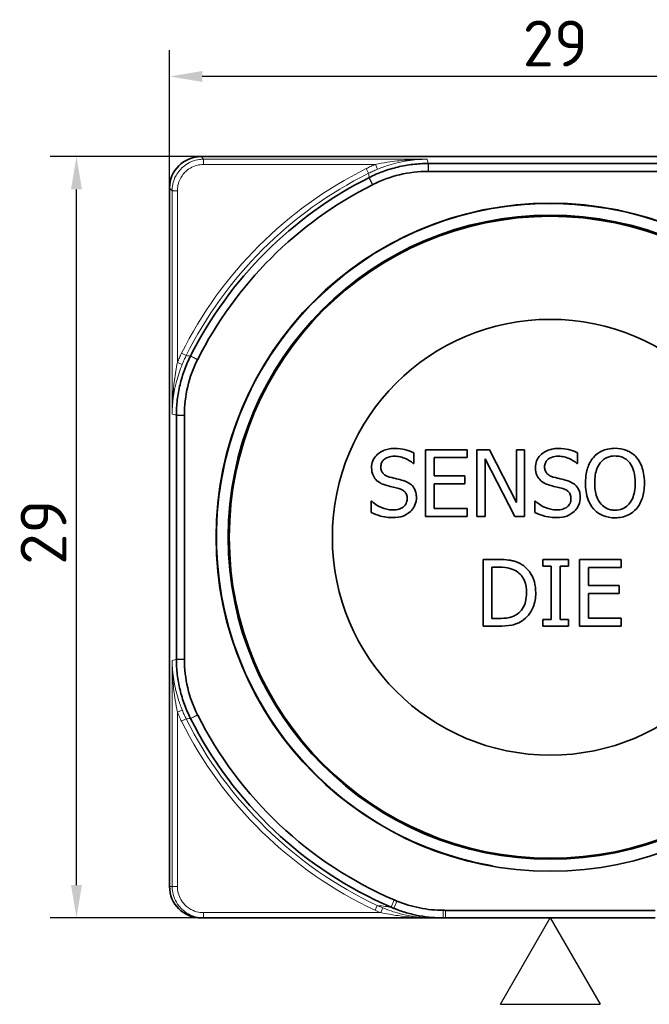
# Model space of a CAD drawing. Header units: millimetres. Extents: x 0 to 210, y 0 to 149.
# Tile 10 of 32: x 104 to 128, y 55 to 93. Entities that reach past the tile are written whole.
import ezdxf
from ezdxf.enums import TextEntityAlignment as Align

# ---------------------------------------------------------------- set-up
doc = ezdxf.new("R2010")
doc.units = ezdxf.units.MM
doc.header["$LTSCALE"] = 0.5
for name, color, linetype, lineweight in [('Bemaßung (ISO)', 7, 'Continuous', 25), ('Sichtbar (ISO)', 7, 'Continuous', 35), ('Sichtbar schmal (ISO)', 7, 'Continuous', 18), ('Skizziergeometrie (ISO)', 7, 'Continuous', 25), ('Symbole(DIN) 2', 7, 'Continuous', 25)]:
    doc.layers.add(name, color=color, linetype=linetype, lineweight=lineweight)
doc.styles.add('Aktuell-DIN', font='arial.ttf')
doc.styles.add('Notiztext (ISO)', font='isocpeur.ttf')
doc.styles.add('Textstil22', font='arial.ttf')
doc.dimstyles.new('Standard (ISO)', dxfattribs={"dimscale": 0.5, "dimtxt": 3.5, "dimasz": 2.5, "dimexe": 2, "dimexo": 0, "dimgap": 0.762, "dimtad": 1, "dimtoh": 1, "dimrnd": 1e-08, "dimtxsty": 'Notiztext (ISO)', "dimcen": 0.09, "dimdle": 10, "dimclrd": 256, "dimclre": 256, "dimclrt": 256, "dimazin": 2, "dimtfac": 0.514286, "dimtdec": 3, "dimtmove": 0, "dimatfit": 3, "dimfxl": 1, "dimtolj": 1, "dimlwd": -1, "dimlwe": -1, "dimarcsym": 0})

# ---------------------------------------------------------------- blocks, each defined once
blk = doc.blocks.new('Spezielle Angaben')
at = {"layer": 'Skizziergeometrie (ISO)'}
for p, q in [((0, 0), (6.582, 3.8)), ((6.582, -3.8), (6.582, 3.8)), ((6.582, -3.8), (0, 0))]:
    blk.add_line(p, q, dxfattribs=at)
at = {"layer": 'Symbole(DIN) 2', "color": 7, "style": 'Aktuell-DIN'}
blk.add_attdef('Angaben:', text='', height=3.5, dxfattribs=at).set_placement((10, 2.5), align=Align.TOP_LEFT)
at = {"layer": 'Symbole(DIN) 2', "color": 7, "style": 'Textstil22'}
blk.add_attdef('Position:', text='', height=2.5, dxfattribs=at).set_placement((2.5, 0), align=Align.MIDDLE_LEFT)
blk = doc.blocks.new('*D7')
at = {"layer": 'Bemaßung (ISO)', "transparency": 16777216}
for p, q in [((109.761, 86.233), (109.761, 91.486)), ((138.761, 86.233), (138.761, 91.486)), ((137.511, 90.486), (111.011, 90.486))]:
    blk.add_line(p, q, dxfattribs=at)
for points in [[(111.011, 90.694), (111.011, 90.277), (109.761, 90.486)], [(137.511, 90.694), (137.511, 90.277), (138.761, 90.486)]]:
    blk.add_solid(points, dxfattribs=at)
at = {"layer": 'Defpoints', "color": 0, "transparency": 16777216}
for p in [(109.761, 90.486), (109.761, 86.233), (138.761, 86.233)]:
    blk.add_point(p, dxfattribs=at)
at = {"layer": 'Bemaßung (ISO)', "transparency": 16777216, "insert": (123.211, 92.617), "char_height": 1.75, "attachment_point": 1, "style": 'Notiztext (ISO)'}
blk.add_mtext('\\A1;29', dxfattribs=at)
blk = doc.blocks.new('*D8')
at = {"layer": 'Bemaßung (ISO)', "transparency": 16777216}
for p, q in [((110.961, 87.433), (105.218, 87.433)), ((106.218, 59.683), (106.218, 86.183)), ((111.061, 58.433), (105.218, 58.433))]:
    blk.add_line(p, q, dxfattribs=at)
for points in [[(106.01, 86.183), (106.427, 86.183), (106.218, 87.433)], [(106.01, 59.683), (106.427, 59.683), (106.218, 58.433)]]:
    blk.add_solid(points, dxfattribs=at)
at = {"layer": 'Defpoints', "color": 0, "transparency": 16777216}
for p in [(106.218, 87.433), (110.961, 87.433), (111.061, 58.433)]:
    blk.add_point(p, dxfattribs=at)
at = {"layer": 'Bemaßung (ISO)', "transparency": 16777216, "insert": (104.087, 71.883), "char_height": 1.75, "attachment_point": 1, "rotation": 90, "style": 'Notiztext (ISO)'}
blk.add_mtext('\\A1;29', dxfattribs=at)

msp = doc.modelspace()

# ---------------------------------------------------------------- linework, layer by layer
at = {"layer": 'Sichtbar (ISO)'}
for p, q in [((110.9615, 87.4332), (137.5615, 87.4332)), ((128.9044, 87.1695), (119.6186, 87.1695)), ((119.6186, 86.8679), (128.9044, 86.8679)), ((109.7615, 59.6332), (109.7615, 86.2332)), ((110.0252, 77.5761), (110.0252, 68.2903)), ((110.3268, 68.2903), (110.3268, 77.5761)), ((119.0652, 75.7446), (119.0652, 76.1481)), ((121.0968, 76.2674), (119.5077, 76.2674)), ((119.5077, 76.2674), (119.5077, 73.7274)), ((121.0968, 75.9669), (121.0968, 76.2674)), ((121.9469, 76.2674), (121.4673, 76.2674)), ((121.4673, 76.2674), (121.4673, 73.7274)), ((122.9699, 74.2564), (121.9469, 76.2674)), ((123.2848, 76.2674), (122.9699, 76.2674)), ((122.9699, 76.2674), (122.9699, 74.2564)), ((123.2848, 73.7274), (123.2848, 76.2674)), ((125.302, 75.7446), (125.302, 76.1481)), ((119.8453, 75.2712), (119.8453, 75.9669)), ((119.8453, 75.9669), (121.0968, 75.9669)), ((121.7822, 73.7274), (121.7822, 75.9175)), ((121.7822, 75.9175), (122.9061, 73.7274)), ((119.0405, 75.7446), (119.0652, 75.7446)), ((125.2773, 75.7446), (125.302, 75.7446)), ((121.0124, 75.2712), (119.8453, 75.2712)), ((121.0124, 74.9707), (121.0124, 75.2712)), ((119.8453, 74.9707), (121.0124, 74.9707)), ((119.8453, 74.028), (119.8453, 74.9707)), ((117.4617, 74.3038), (117.437, 74.3038)), ((117.437, 74.3038), (117.437, 73.8798)), ((123.6985, 74.3038), (123.6738, 74.3038)), ((123.6738, 74.3038), (123.6738, 73.8798)), ((121.0968, 74.028), (119.8453, 74.028)), ((121.0968, 73.7274), (121.0968, 74.028)), ((119.5077, 73.7274), (121.0968, 73.7274)), ((121.4673, 73.7274), (121.7822, 73.7274)), ((122.9061, 73.7274), (123.2848, 73.7274)), ((122.2814, 72.0854), (121.703, 72.0854)), ((121.703, 72.0854), (121.703, 69.5454)), ((124.9572, 72.0854), (123.9733, 72.0854)), ((123.9733, 72.0854), (123.9733, 71.8261)), ((124.9572, 71.8261), (124.9572, 72.0854)), ((126.9641, 72.0854), (125.3751, 72.0854)), ((125.3751, 72.0854), (125.3751, 69.5454)), ((126.9641, 71.7849), (126.9641, 72.0854)), ((122.0405, 69.8377), (122.0405, 71.7931)), ((122.0405, 71.7931), (122.2978, 71.7931)), ((123.9733, 71.8261), (124.2965, 71.8261)), ((124.2965, 71.8261), (124.2965, 69.8048)), ((124.634, 69.8048), (124.634, 71.8261)), ((124.634, 71.8261), (124.9572, 71.8261)), ((125.7126, 71.0892), (125.7126, 71.7849)), ((125.7126, 71.7849), (126.9641, 71.7849)), ((126.8797, 71.0892), (125.7126, 71.0892)), ((126.8797, 70.7886), (126.8797, 71.0892)), ((125.7126, 70.7886), (126.8797, 70.7886)), ((125.7126, 69.8459), (125.7126, 70.7886)), ((122.2978, 69.8377), (122.0405, 69.8377)), ((123.9733, 69.8048), (123.9733, 69.5454)), ((124.2965, 69.8048), (123.9733, 69.8048)), ((124.9572, 69.8048), (124.634, 69.8048)), ((124.9572, 69.5454), (124.9572, 69.8048)), ((126.9641, 69.8459), (125.7126, 69.8459)), ((126.9641, 69.5454), (126.9641, 69.8459)), ((121.703, 69.5454), (122.2875, 69.5454)), ((123.9733, 69.5454), (124.9572, 69.5454)), ((125.3751, 69.5454), (126.9641, 69.5454)), ((128.2551, 58.7219), (120.2679, 58.7219)), ((110.9615, 58.4332), (111.061, 58.4332)), ((111.061, 58.4332), (119.7811, 58.4332)), ((119.7811, 58.4332), (119.7934, 58.4332)), ((119.7934, 58.4332), (120.1808, 58.4332)), ((120.1808, 58.4332), (120.2679, 58.4332)), ((120.2679, 58.4332), (128.2551, 58.4332))]:
    msp.add_line(p, q, dxfattribs=at)
for radius in [12.725, 12.268, 12.225, 8.3]:
    msp.add_circle((124.2615, 72.9332), radius, dxfattribs=at)
for centre, radius, start, end in [((110.9615, 86.2332), 1.2, 90, 180), ((124.2615, 72.9332), 15.341, 116.76843, 153.23157), ((124.2615, 72.9332), 15.0394, 116.76843, 153.23157), ((124.2615, 72.9332), 15.341, 206.76843, 246.71031), ((124.2615, 72.9332), 15.0394, 206.76843, 246.71031), ((110.9615, 59.6332), 1.2, 180, 270)]:
    msp.add_arc(centre, radius, start, end, dxfattribs=at)
for points, knots in [([(119.6105, 87.1695), (119.4171, 87.1695), (119.2239, 87.1583), (118.8375, 87.1132), (118.6443, 87.0791), (118.4535, 87.0337), (118.2626, 86.9883), (118.0748, 86.9317), (117.7108, 86.7984), (117.5344, 86.722), (117.3628, 86.6356)], [-0.23298083, -0.23298083, -0.23298083, -0.23298083, -0.17533829, -0.17533829, -0.1168922, -0.1168922, -0.1168922, -0.0584461, -0.0584461, -0.00119387, -0.00119387, -0.00119387, -0.00119387]), ([(119.6186, 87.1695), (119.6172, 87.1695), (119.6159, 87.1695), (119.6132, 87.1695), (119.6118, 87.1695), (119.6105, 87.1695)], [-0.23378439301, -0.23378439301, -0.23378439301, -0.23378439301, -0.23338261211, -0.23338261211, -0.23298083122, -0.23298083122, -0.23298083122, -0.23298083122]), ([(117.498, 86.366), (117.8247, 86.5302), (118.1694, 86.6559), (118.8809, 86.8249), (119.2453, 86.8677), (119.611, 86.8679)], [-0.2193934, -0.2193934, -0.2193934, -0.2193934, -0.10969668, -0.10969668, 0, 0, 0, 0]), ([(119.611, 86.8679), (119.6122, 86.8679), (119.6135, 86.8679), (119.616, 86.8679), (119.6173, 86.8679), (119.6186, 86.8679)], [-0.00076052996, -0.00076052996, -0.00076052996, -0.00076052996, -0.00038026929, -0.00038026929, 0, 0, 0, 0]), ([(117.3628, 86.6356), (117.361, 86.6347), (117.3593, 86.6338), (117.3557, 86.632), (117.3539, 86.6311), (117.3521, 86.6302)], [-0.0011938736, -0.0011938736, -0.0011938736, -0.0011938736, -0.0005969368, -0.0005969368, 0, 0, 0, 0]), ([(117.4879, 86.3609), (117.4896, 86.3618), (117.4913, 86.3626), (117.4947, 86.3643), (117.4963, 86.3651), (117.498, 86.366)], [-0.0011299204, -0.0011299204, -0.0011299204, -0.0011299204, -0.0005649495, -0.0005649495, 0, 0, 0, 0]), ([(110.5591, 79.8318), (110.4727, 79.6602), (110.3963, 79.4839), (110.2629, 79.1199), (110.2064, 78.932), (110.1609, 78.7412), (110.1155, 78.5503), (110.0814, 78.3571), (110.0364, 77.9708), (110.0252, 77.7776), (110.0252, 77.5842)], [-0.23259052, -0.23259052, -0.23259052, -0.23259052, -0.17533829, -0.17533829, -0.1168922, -0.1168922, -0.1168922, -0.0584461, -0.0584461, -0.00080356, -0.00080356, -0.00080356, -0.00080356]), ([(110.3268, 77.5837), (110.327, 77.9493), (110.3698, 78.3137), (110.5388, 79.0252), (110.6644, 79.37), (110.8287, 79.6966)], [-0.2193934, -0.2193934, -0.2193934, -0.2193934, -0.10969672, -0.10969672, 0, 0, 0, 0]), ([(110.5645, 79.8426), (110.5636, 79.8408), (110.5627, 79.839), (110.5609, 79.8354), (110.56, 79.8336), (110.5591, 79.8318)], [-0.233784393, -0.233784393, -0.233784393, -0.233784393, -0.2331874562, -0.2331874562, -0.2325905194, -0.2325905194, -0.2325905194, -0.2325905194]), ([(110.8287, 79.6966), (110.8295, 79.6983), (110.8304, 79.7), (110.8321, 79.7034), (110.8329, 79.7051), (110.8338, 79.7067)], [-0.0011299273, -0.0011299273, -0.0011299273, -0.0011299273, -0.0005649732, -0.0005649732, 0, 0, 0, 0]), ([(110.0252, 77.5842), (110.0252, 77.5828), (110.0252, 77.5815), (110.0252, 77.5788), (110.0252, 77.5774), (110.0252, 77.5761)], [-0.00080356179, -0.00080356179, -0.00080356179, -0.00080356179, -0.00040178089, -0.00040178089, 0, 0, 0, 0]), ([(110.3268, 77.5761), (110.3268, 77.5774), (110.3268, 77.5786), (110.3268, 77.5812), (110.3268, 77.5824), (110.3268, 77.5837)], [-0.00076052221, -0.00076052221, -0.00076052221, -0.00076052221, -0.0003802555, -0.0003802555, 0, 0, 0, 0]), ([(118.3098, 76.3127), (118.2357, 76.3127), (118.1615, 76.3065), (118.0215, 76.2788), (117.9562, 76.2586), (117.7752, 76.1766), (117.6945, 76.1068), (117.5843, 75.9921), (117.5376, 75.9237), (117.4709, 75.7633), (117.4556, 75.676), (117.4556, 75.5861)], [-0.099403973, -0.099403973, -0.099403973, -0.099403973, -0.08655385, -0.08655385, -0.074666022, -0.074666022, -0.052113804, -0.052113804, -0.026957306, -0.026957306, 0, 0, 0, 0]), ([(119.0652, 76.1481), (118.9532, 76.2034), (118.8352, 76.2434), (118.6319, 76.2886), (118.4965, 76.3127), (118.3098, 76.3127)], [-0.14011484, -0.14011484, -0.14011484, -0.14011484, -0.05603124, -0.05603124, 0, 0, 0, 0]), ([(124.5466, 76.3127), (124.4724, 76.3127), (124.3982, 76.3065), (124.2583, 76.2788), (124.193, 76.2586), (124.012, 76.1766), (123.9313, 76.1068), (123.8211, 75.9921), (123.7744, 75.9237), (123.7077, 75.7633), (123.6924, 75.676), (123.6924, 75.5861)], [-0.099403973, -0.099403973, -0.099403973, -0.099403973, -0.08655385, -0.08655385, -0.074666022, -0.074666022, -0.052113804, -0.052113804, -0.026957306, -0.026957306, 0, 0, 0, 0]), ([(125.302, 76.1481), (125.1899, 76.2034), (125.072, 76.2434), (124.8687, 76.2886), (124.7333, 76.3127), (124.5466, 76.3127)], [-0.14011484, -0.14011484, -0.14011484, -0.14011484, -0.05603124, -0.05603124, 0, 0, 0, 0]), ([(126.7222, 76.321), (126.6311, 76.321), (126.5401, 76.3126), (126.3671, 76.2753), (126.2868, 76.2481), (126.0928, 76.1535), (125.9913, 76.0754), (125.9051, 75.9772)], [-0.091910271, -0.091910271, -0.091910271, -0.091910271, -0.064738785, -0.064738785, -0.039192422, -0.039192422, 0, 0, 0, 0]), ([(127.5415, 75.9772), (127.4917, 76.0333), (127.4363, 76.0831), (127.2996, 76.1797), (127.2269, 76.215), (127.0308, 76.2966), (126.8777, 76.321), (126.7222, 76.321)], [-0.07753027, -0.07753027, -0.07753027, -0.07753027, -0.063691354, -0.063691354, -0.046632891, -0.046632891, 0, 0, 0, 0]), ([(117.8075, 75.6211), (117.8075, 75.6467), (117.8098, 75.6722), (117.8194, 75.7212), (117.8265, 75.7444), (117.8546, 75.809), (117.8813, 75.8458), (117.9511, 75.913), (118.0014, 75.9489), (118.1534, 76.0086), (118.2436, 76.0204), (118.3324, 76.0204)], [-0.091280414, -0.091280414, -0.091280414, -0.091280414, -0.080010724, -0.080010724, -0.069289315, -0.069289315, -0.048967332, -0.048967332, -0.026640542, -0.026640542, 0, 0, 0, 0]), ([(118.3324, 76.0204), (118.4039, 76.0204), (118.4747, 76.0131), (118.6348, 75.9784), (118.7032, 75.9501), (118.8521, 75.8833), (118.9551, 75.8228), (119.0405, 75.7446)], [-0.060049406, -0.060049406, -0.060049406, -0.060049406, -0.049003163, -0.049003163, -0.034733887, -0.034733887, 0, 0, 0, 0]), ([(124.0443, 75.6211), (124.0443, 75.6467), (124.0466, 75.6722), (124.0562, 75.7212), (124.0633, 75.7444), (124.0914, 75.809), (124.1181, 75.8458), (124.1879, 75.913), (124.2382, 75.9489), (124.3902, 76.0086), (124.4804, 76.0204), (124.5692, 76.0204)], [-0.091280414, -0.091280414, -0.091280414, -0.091280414, -0.080010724, -0.080010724, -0.069289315, -0.069289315, -0.048967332, -0.048967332, -0.026640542, -0.026640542, 0, 0, 0, 0]), ([(124.5692, 76.0204), (124.6407, 76.0204), (124.7115, 76.0131), (124.8716, 75.9784), (124.94, 75.9501), (125.0888, 75.8833), (125.1919, 75.8228), (125.2773, 75.7446)], [-0.060049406, -0.060049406, -0.060049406, -0.060049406, -0.049003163, -0.049003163, -0.034733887, -0.034733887, 0, 0, 0, 0]), ([(125.9051, 75.9772), (125.8022, 75.854), (125.7295, 75.7119), (125.649, 75.4653), (125.6004, 75.2858), (125.6004, 74.9974)], [-0.22679657, -0.22679657, -0.22679657, -0.22679657, -0.08650724, -0.08650724, 0, 0, 0, 0]), ([(125.9524, 74.9974), (125.9524, 75.1301), (125.964, 75.322), (126.0575, 75.5997), (126.1005, 75.6884), (126.1603, 75.7652)], [-0.087945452, -0.087945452, -0.087945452, -0.087945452, -0.029207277, -0.029207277, 0, 0, 0, 0]), ([(126.1603, 75.7652), (126.1965, 75.8121), (126.2375, 75.8549), (126.337, 75.9332), (126.3867, 75.9587), (126.5212, 76.014), (126.6228, 76.0287), (126.7243, 76.0287)], [-0.055195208, -0.055195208, -0.055195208, -0.055195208, -0.043612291, -0.043612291, -0.030438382, -0.030438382, 0, 0, 0, 0]), ([(126.7243, 76.0287), (126.7905, 76.0287), (126.8564, 76.0218), (126.9808, 75.9909), (127.0387, 75.9683), (127.1688, 75.8934), (127.2328, 75.8351), (127.2862, 75.7652)], [-0.064922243, -0.064922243, -0.064922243, -0.064922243, -0.045013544, -0.045013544, -0.026388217, -0.026388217, 0, 0, 0, 0]), ([(127.2862, 75.7652), (127.376, 75.6492), (127.4188, 75.5172), (127.4798, 75.2997), (127.4941, 75.1462), (127.4941, 74.9974)], [-0.067679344, -0.067679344, -0.067679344, -0.067679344, -0.044619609, -0.044619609, 0, 0, 0, 0]), ([(127.8461, 74.9974), (127.8461, 75.2848), (127.7966, 75.4833), (127.6959, 75.7525), (127.6304, 75.873), (127.5415, 75.9772)], [-0.086261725, -0.086261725, -0.086261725, -0.086261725, -0.041096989, -0.041096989, 0, 0, 0, 0]), ([(117.4556, 75.5861), (117.4556, 75.4497), (117.483, 75.3655), (117.5277, 75.2499), (117.5673, 75.1842), (117.6202, 75.1271)], [-0.037189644, -0.037189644, -0.037189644, -0.037189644, -0.023360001, -0.023360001, 0, 0, 0, 0]), ([(118.1389, 75.2259), (118.0929, 75.2383), (118.0474, 75.2551), (117.9683, 75.2978), (117.9341, 75.3223), (117.8816, 75.3759), (117.8552, 75.409), (117.8152, 75.5098), (117.8075, 75.5657), (117.8075, 75.6211)], [-0.075997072, -0.075997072, -0.075997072, -0.075997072, -0.052901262, -0.052901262, -0.032496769, -0.032496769, -0.01663545, -0.01663545, 0, 0, 0, 0]), ([(123.6924, 75.5861), (123.6924, 75.4497), (123.7198, 75.3655), (123.7645, 75.2499), (123.8041, 75.1842), (123.857, 75.1271)], [-0.037189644, -0.037189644, -0.037189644, -0.037189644, -0.023360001, -0.023360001, 0, 0, 0, 0]), ([(124.3757, 75.2259), (124.3297, 75.2383), (124.2842, 75.2551), (124.2051, 75.2978), (124.1709, 75.3223), (124.1184, 75.3759), (124.092, 75.409), (124.052, 75.5098), (124.0443, 75.5657), (124.0443, 75.6211)], [-0.075997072, -0.075997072, -0.075997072, -0.075997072, -0.052901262, -0.052901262, -0.032496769, -0.032496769, -0.01663545, -0.01663545, 0, 0, 0, 0]), ([(117.6202, 75.1271), (117.6737, 75.0709), (117.7351, 75.0252), (117.8394, 74.9726), (117.9151, 74.936), (118.0401, 74.9028)], [-0.11565704, -0.11565704, -0.11565704, -0.11565704, -0.03880685, -0.03880685, 0, 0, 0, 0]), ([(118.6597, 75.0921), (118.5783, 75.1165), (118.4835, 75.1405), (118.3735, 75.1667), (118.2465, 75.197), (118.1389, 75.2259)], [-0.13189975, -0.13189975, -0.13189975, -0.13189975, -0.03342999, -0.03342999, 0, 0, 0, 0]), ([(119.164, 74.452), (119.164, 74.5125), (119.158, 74.573), (119.1309, 74.6863), (119.1112, 74.7382), (119.0384, 74.8679), (118.9831, 74.9201), (118.8579, 75.0178), (118.7592, 75.0616), (118.6597, 75.0921)], [-0.068124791, -0.068124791, -0.068124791, -0.068124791, -0.057447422, -0.057447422, -0.047579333, -0.047579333, -0.031223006, -0.031223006, 0, 0, 0, 0]), ([(123.857, 75.1271), (123.9105, 75.0709), (123.9719, 75.0252), (124.0762, 74.9726), (124.1519, 74.936), (124.2769, 74.9028)], [-0.11565704, -0.11565704, -0.11565704, -0.11565704, -0.03880685, -0.03880685, 0, 0, 0, 0]), ([(124.8965, 75.0921), (124.8151, 75.1165), (124.7203, 75.1405), (124.6103, 75.1667), (124.4833, 75.197), (124.3757, 75.2259)], [-0.13189975, -0.13189975, -0.13189975, -0.13189975, -0.03342999, -0.03342999, 0, 0, 0, 0]), ([(125.4008, 74.452), (125.4008, 74.5125), (125.3948, 74.573), (125.3677, 74.6863), (125.348, 74.7382), (125.2752, 74.8679), (125.2199, 74.9201), (125.0947, 75.0178), (124.996, 75.0616), (124.8965, 75.0921)], [-0.068124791, -0.068124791, -0.068124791, -0.068124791, -0.057447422, -0.057447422, -0.047579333, -0.047579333, -0.031223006, -0.031223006, 0, 0, 0, 0]), ([(118.0401, 74.9028), (118.1168, 74.8833), (118.2065, 74.861), (118.3562, 74.8264), (118.4278, 74.8075), (118.4991, 74.7875)], [-0.046103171, -0.046103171, -0.046103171, -0.046103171, -0.022216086, -0.022216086, 0, 0, 0, 0]), ([(118.4991, 74.7875), (118.542, 74.775), (118.5848, 74.7588), (118.6577, 74.719), (118.6891, 74.6967), (118.7372, 74.6474), (118.7637, 74.6141), (118.8043, 74.5119), (118.812, 74.4549), (118.812, 74.3985)], [-0.076485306, -0.076485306, -0.076485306, -0.076485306, -0.053039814, -0.053039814, -0.032954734, -0.032954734, -0.016937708, -0.016937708, 0, 0, 0, 0]), ([(124.2769, 74.9028), (124.3536, 74.8833), (124.4433, 74.861), (124.593, 74.8264), (124.6646, 74.8075), (124.7359, 74.7875)], [-0.046103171, -0.046103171, -0.046103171, -0.046103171, -0.022216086, -0.022216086, 0, 0, 0, 0]), ([(124.7359, 74.7875), (124.7788, 74.775), (124.8216, 74.7588), (124.8945, 74.719), (124.9259, 74.6967), (124.974, 74.6474), (125.0005, 74.6141), (125.0411, 74.5119), (125.0488, 74.4549), (125.0488, 74.3985)], [-0.076485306, -0.076485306, -0.076485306, -0.076485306, -0.053039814, -0.053039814, -0.032954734, -0.032954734, -0.016937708, -0.016937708, 0, 0, 0, 0]), ([(125.6004, 74.9974), (125.6004, 74.7809), (125.6286, 74.5628), (125.7519, 74.2361), (125.8161, 74.1201), (125.903, 74.0197)], [-0.10478412, -0.10478412, -0.10478412, -0.10478412, -0.03983144, -0.03983144, 0, 0, 0, 0]), ([(126.7243, 73.9662), (126.6685, 73.9662), (126.6128, 73.9712), (126.5067, 73.9933), (126.457, 74.0095), (126.328, 74.07), (126.2578, 74.1238), (126.116, 74.28), (126.0646, 74.3794), (125.9715, 74.6397), (125.9524, 74.8234), (125.9524, 74.9974)], [-0.13292701, -0.13292701, -0.13292701, -0.13292701, -0.1188123, -0.1188123, -0.10553548, -0.10553548, -0.08279895, -0.08279895, -0.0522094, -0.0522094, 0, 0, 0, 0]), ([(127.4941, 74.9974), (127.4941, 74.8884), (127.4867, 74.777), (127.4509, 74.5778), (127.4254, 74.4868), (127.3322, 74.2797), (127.2673, 74.2052), (127.1587, 74.0986), (127.0891, 74.0517), (126.9192, 73.9817), (126.8226, 73.9662), (126.7243, 73.9662)], [-0.10537708, -0.10537708, -0.10537708, -0.10537708, -0.08905959, -0.08905959, -0.07512166, -0.07512166, -0.05511355, -0.05511355, -0.02948168, -0.02948168, 0, 0, 0, 0]), ([(127.5415, 74.0197), (127.5923, 74.0776), (127.6355, 74.1411), (127.7117, 74.282), (127.7431, 74.3593), (127.8089, 74.5698), (127.8461, 74.7516), (127.8461, 74.9974)], [-0.15967353, -0.15967353, -0.15967353, -0.15967353, -0.11834441, -0.11834441, -0.07375209, -0.07375209, 0, 0, 0, 0]), ([(118.246, 73.9744), (118.1058, 73.9744), (117.9691, 74.0078), (117.7511, 74.0971), (117.6085, 74.166), (117.4617, 74.3038)], [-0.14902779, -0.14902779, -0.14902779, -0.14902779, -0.06039341, -0.06039341, 0, 0, 0, 0]), ([(118.812, 74.3985), (118.812, 74.3673), (118.8092, 74.3363), (118.7967, 74.2771), (118.7875, 74.2494), (118.7533, 74.1776), (118.7229, 74.1385), (118.6515, 74.0743), (118.6036, 74.0411), (118.4413, 73.9844), (118.3406, 73.9744), (118.246, 73.9744)], [-0.10722102, -0.10722102, -0.10722102, -0.10722102, -0.0915412, -0.0915412, -0.07676691, -0.07676691, -0.05146138, -0.05146138, -0.02840342, -0.02840342, 0, 0, 0, 0]), ([(118.9335, 73.9127), (118.9712, 73.9476), (119.0046, 73.9863), (119.0633, 74.0725), (119.0876, 74.1188), (119.1445, 74.2592), (119.164, 74.3537), (119.164, 74.452)], [-0.060960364, -0.060960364, -0.060960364, -0.060960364, -0.045432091, -0.045432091, -0.029473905, -0.029473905, 0, 0, 0, 0]), ([(124.4828, 73.9744), (124.3426, 73.9744), (124.2059, 74.0078), (123.9879, 74.0971), (123.8453, 74.166), (123.6985, 74.3038)], [-0.14902779, -0.14902779, -0.14902779, -0.14902779, -0.06039341, -0.06039341, 0, 0, 0, 0]), ([(125.0488, 74.3985), (125.0488, 74.3673), (125.046, 74.3363), (125.0335, 74.2771), (125.0243, 74.2494), (124.9901, 74.1776), (124.9597, 74.1385), (124.8883, 74.0743), (124.8403, 74.0411), (124.678, 73.9844), (124.5774, 73.9744), (124.4828, 73.9744)], [-0.10722102, -0.10722102, -0.10722102, -0.10722102, -0.0915412, -0.0915412, -0.07676691, -0.07676691, -0.05146138, -0.05146138, -0.02840342, -0.02840342, 0, 0, 0, 0]), ([(125.1702, 73.9127), (125.208, 73.9476), (125.2413, 73.9863), (125.3001, 74.0725), (125.3244, 74.1188), (125.3813, 74.2592), (125.4008, 74.3537), (125.4008, 74.452)], [-0.060960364, -0.060960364, -0.060960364, -0.060960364, -0.045432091, -0.045432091, -0.029473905, -0.029473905, 0, 0, 0, 0]), ([(118.2707, 73.6822), (118.4076, 73.6822), (118.5432, 73.6976), (118.7093, 73.7618), (118.8182, 73.8073), (118.9335, 73.9127)], [-0.15069483, -0.15069483, -0.15069483, -0.15069483, -0.04685263, -0.04685263, 0, 0, 0, 0]), ([(124.5075, 73.6822), (124.6444, 73.6822), (124.78, 73.6976), (124.9461, 73.7618), (125.055, 73.8073), (125.1702, 73.9127)], [-0.15069483, -0.15069483, -0.15069483, -0.15069483, -0.04685263, -0.04685263, 0, 0, 0, 0]), ([(125.903, 74.0197), (125.953, 73.9629), (126.0084, 73.9121), (126.1285, 73.8255), (126.1931, 73.7889), (126.4101, 73.6984), (126.5652, 73.6739), (126.7222, 73.6739)], [-0.09497926, -0.09497926, -0.09497926, -0.09497926, -0.070524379, -0.070524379, -0.047117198, -0.047117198, 0, 0, 0, 0]), ([(126.7222, 73.6739), (126.8129, 73.6739), (126.9031, 73.6823), (127.0746, 73.7189), (127.1572, 73.746), (127.3524, 73.8407), (127.4542, 73.921), (127.5415, 74.0197)], [-0.09243692, -0.09243692, -0.09243692, -0.09243692, -0.065088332, -0.065088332, -0.039524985, -0.039524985, 0, 0, 0, 0]), ([(117.437, 73.8798), (117.5545, 73.8232), (117.6764, 73.777), (117.8564, 73.7234), (118.0012, 73.6822), (118.2707, 73.6822)], [-0.26449871, -0.26449871, -0.26449871, -0.26449871, -0.08083919, -0.08083919, 0, 0, 0, 0]), ([(123.6738, 73.8798), (123.7913, 73.8232), (123.9132, 73.777), (124.0931, 73.7234), (124.238, 73.6822), (124.5075, 73.6822)], [-0.26449871, -0.26449871, -0.26449871, -0.26449871, -0.08083919, -0.08083919, 0, 0, 0, 0]), ([(123.1911, 71.8837), (123.0857, 71.953), (122.9652, 71.9999), (122.7788, 72.0488), (122.6232, 72.0854), (122.2814, 72.0854)], [-0.29636188, -0.29636188, -0.29636188, -0.29636188, -0.10256729, -0.10256729, 0, 0, 0, 0]), ([(122.2978, 71.7931), (122.5007, 71.7931), (122.6169, 71.7718), (122.782, 71.7331), (122.8784, 71.6943), (122.9688, 71.6408)], [-0.050856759, -0.050856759, -0.050856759, -0.050856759, -0.031531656, -0.031531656, 0, 0, 0, 0]), ([(122.9688, 71.6408), (123.0375, 71.5987), (123.0982, 71.5472), (123.2027, 71.4228), (123.2436, 71.3523), (123.3332, 71.1325), (123.3538, 70.973), (123.3538, 70.8175)], [-0.095238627, -0.095238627, -0.095238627, -0.095238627, -0.071150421, -0.071150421, -0.046654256, -0.046654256, 0, 0, 0, 0]), ([(123.7057, 70.8133), (123.7057, 70.9553), (123.6909, 71.0984), (123.6113, 71.3894), (123.5512, 71.4984), (123.4162, 71.7006), (123.3138, 71.8023), (123.1911, 71.8837)], [-0.098507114, -0.098507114, -0.098507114, -0.098507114, -0.072917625, -0.072917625, -0.044157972, -0.044157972, 0, 0, 0, 0]), ([(123.3538, 70.8175), (123.3538, 70.7035), (123.3439, 70.5857), (123.2987, 70.4021), (123.2671, 70.3076), (123.1508, 70.1306), (123.0819, 70.0619), (122.9997, 70.0065)], [-0.11493374, -0.11493374, -0.11493374, -0.11493374, -0.06353065, -0.06353065, -0.029747, -0.029747, 0, 0, 0, 0]), ([(123.187, 69.7492), (123.2788, 69.8098), (123.3587, 69.8837), (123.5049, 70.0666), (123.563, 70.1724), (123.6751, 70.4433), (123.7057, 70.6262), (123.7057, 70.8133)], [-0.1161582, -0.1161582, -0.1161582, -0.1161582, -0.08795165, -0.08795165, -0.05613669, -0.05613669, 0, 0, 0, 0]), ([(122.9997, 70.0065), (122.9539, 69.9743), (122.9053, 69.9471), (122.7815, 69.8937), (122.7206, 69.8798), (122.5648, 69.8467), (122.4276, 69.8377), (122.2978, 69.8377)], [-0.053929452, -0.053929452, -0.053929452, -0.053929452, -0.047702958, -0.047702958, -0.038943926, -0.038943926, 0, 0, 0, 0]), ([(122.2875, 69.5454), (122.4481, 69.5454), (122.6366, 69.5538), (122.8663, 69.6014), (123.0082, 69.6369), (123.187, 69.7492)], [-0.20381028, -0.20381028, -0.20381028, -0.20381028, -0.06334249, -0.06334249, 0, 0, 0, 0]), ([(110.0252, 68.2903), (110.0252, 68.2889), (110.0252, 68.2876), (110.0252, 68.2849), (110.0252, 68.2835), (110.0252, 68.2822)], [-0.23378439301, -0.23378439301, -0.23378439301, -0.23378439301, -0.23338261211, -0.23338261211, -0.23298083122, -0.23298083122, -0.23298083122, -0.23298083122]), ([(110.0252, 68.2822), (110.0252, 68.0888), (110.0364, 67.8956), (110.0814, 67.5092), (110.1155, 67.316), (110.1609, 67.1252), (110.2064, 66.9343), (110.2629, 66.7465), (110.3963, 66.3825), (110.4727, 66.2061), (110.5591, 66.0345)], [-0.23298083, -0.23298083, -0.23298083, -0.23298083, -0.17533829, -0.17533829, -0.1168922, -0.1168922, -0.1168922, -0.0584461, -0.0584461, -0.00119387, -0.00119387, -0.00119387, -0.00119387]), ([(110.3268, 68.2827), (110.3268, 68.2839), (110.3268, 68.2852), (110.3268, 68.2877), (110.3268, 68.289), (110.3268, 68.2903)], [-0.00076052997, -0.00076052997, -0.00076052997, -0.00076052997, -0.0003802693, -0.0003802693, 0, 0, 0, 0]), ([(110.8287, 66.1697), (110.6644, 66.4964), (110.5388, 66.8411), (110.3698, 67.5526), (110.327, 67.917), (110.3268, 68.2827)], [-0.2193934, -0.2193934, -0.2193934, -0.2193934, -0.10969668, -0.10969668, 0, 0, 0, 0]), ([(110.5591, 66.0345), (110.56, 66.0327), (110.5609, 66.031), (110.5627, 66.0274), (110.5636, 66.0256), (110.5645, 66.0238)], [-0.0011938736, -0.0011938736, -0.0011938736, -0.0011938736, -0.0005969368, -0.0005969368, 0, 0, 0, 0]), ([(110.8338, 66.1596), (110.8329, 66.1613), (110.8321, 66.163), (110.8304, 66.1664), (110.8295, 66.168), (110.8287, 66.1697)], [-0.0011299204, -0.0011299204, -0.0011299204, -0.0011299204, -0.0005649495, -0.0005649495, 0, 0, 0, 0]), ([(118.4225, 59.0741), (118.4045, 59.0815), (118.3866, 59.0889), (118.3509, 59.1039), (118.333, 59.1115), (118.3152, 59.1192)], [-0.011638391, -0.011638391, -0.011638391, -0.011638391, -0.005819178, -0.005819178, 0, 0, 0, 0]), ([(120.1858, 58.7221), (119.8844, 58.7239), (119.5838, 58.7545), (118.992, 58.8725), (118.7021, 58.9598), (118.4225, 59.0741)], [-0.18104618, -0.18104618, -0.18104618, -0.18104618, -0.09061701, -0.09061701, 0, 0, 0, 0]), ([(118.1959, 58.8422), (118.2141, 58.8343), (118.2323, 58.8266), (118.2689, 58.8114), (118.2872, 58.8039), (118.3055, 58.7965)], [1.1643145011, 1.1643145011, 1.1643145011, 1.1643145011, 1.1681837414, 1.1681837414, 1.1720529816, 1.1720529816, 1.1720529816, 1.1720529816]), ([(118.3055, 58.7965), (118.4615, 58.7337), (118.6202, 58.6789), (118.9422, 58.5855), (119.1054, 58.5468), (119.2701, 58.5164), (119.4349, 58.4861), (119.6009, 58.464), (119.9049, 58.4389), (120.0429, 58.4332), (120.1808, 58.4332)], [-0.20037324, -0.20037324, -0.20037324, -0.20037324, -0.15027993, -0.15027993, -0.10018662, -0.10018662, -0.10018662, -0.05009331, -0.05009331, -0.00870476, -0.00870476, -0.00870476, -0.00870476]), ([(120.2679, 58.7219), (120.2542, 58.7219), (120.2405, 58.7219), (120.2132, 58.722), (120.1995, 58.722), (120.1858, 58.7221)], [-0.0082034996, -0.0082034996, -0.0082034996, -0.0082034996, -0.0041015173, -0.0041015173, 0, 0, 0, 0])]:
    msp.add_open_spline(points, degree=3, knots=knots, dxfattribs=at)
at = {"layer": 'Sichtbar schmal (ISO)'}
for p, q in [((111.0611, 87.3335), (110.9615, 87.4332)), ((119.5717, 87.3335), (111.0611, 87.3335)), ((111.0611, 87.3335), (111.0611, 87.1336)), ((111.0611, 87.1336), (117.5994, 87.1336)), ((117.6754, 86.9487), (117.5994, 87.1336)), ((119.611, 86.8679), (119.6105, 87.1695)), ((119.6186, 87.1695), (119.6186, 86.8679)), ((117.342, 86.7973), (117.2528, 86.9762)), ((117.4879, 86.3609), (117.3521, 86.6302)), ((117.3628, 86.6356), (117.498, 86.366)), ((109.7615, 86.2332), (109.8611, 86.1335)), ((109.8611, 86.1335), (109.8611, 77.623)), ((109.8611, 86.1335), (110.0611, 86.1335)), ((110.0611, 79.5952), (110.0611, 86.1335)), ((110.3974, 79.8526), (110.2185, 79.9419)), ((110.246, 79.5193), (110.0611, 79.5952)), ((110.8287, 79.6966), (110.5591, 79.8318)), ((110.5645, 79.8426), (110.8338, 79.7067)), ((110.0252, 77.5842), (110.3268, 77.5837)), ((110.3268, 77.5761), (110.0252, 77.5761)), ((110.0252, 68.2903), (110.3268, 68.2903)), ((110.3268, 68.2827), (110.0252, 68.2822)), ((109.8611, 68.2434), (109.8611, 59.6332)), ((110.246, 66.3471), (110.0611, 66.2711)), ((110.0611, 59.6332), (110.0611, 66.2711)), ((110.3974, 66.0137), (110.2185, 65.9245)), ((110.5591, 66.0345), (110.8287, 66.1697)), ((110.8338, 66.1596), (110.5645, 66.0238)), ((109.8611, 59.6332), (109.7615, 59.6332)), ((109.8611, 59.6332), (110.0611, 59.6332)), ((117.6716, 58.9095), (117.5865, 58.7285)), ((118.1959, 58.8422), (118.3152, 59.1192)), ((118.4225, 59.0741), (118.3055, 58.7965)), ((117.8019, 58.6332), (111.061, 58.6332)), ((111.061, 58.4332), (111.061, 58.6332)), ((117.8787, 58.8178), (117.8019, 58.6332)), ((120.1808, 58.4332), (120.1858, 58.7221)), ((120.2679, 58.7219), (120.2679, 58.4332))]:
    msp.add_line(p, q, dxfattribs=at)
for radius, start, end in [(15.6948, 116.52336, 153.47664), (15.4949, 116.52336, 153.47664), (12.7, 350, 260), (15.4949, 206.52336, 244.83053), (15.6948, 206.52336, 244.83053)]:
    msp.add_arc((124.2615, 72.9332), radius, start, end, dxfattribs=at)
for points, knots in [([(111.0611, 87.3335), (111.0086, 87.3335), (110.956, 87.3301), (110.6949, 87.2955), (110.4936, 87.2116), (110.1986, 86.9833), (110.0908, 86.8578), (109.9515, 86.6069), (109.9081, 86.4884), (109.8688, 86.2895), (109.8611, 86.2115), (109.8611, 86.1335)], [-0.15708371, -0.15708371, -0.15708371, -0.15708371, -0.14394111, -0.14394111, -0.09123028, -0.09123028, -0.05068349, -0.05068349, -0.01949365, -0.01949365, 0, 0, 0, 0]), ([(110.0611, 86.1335), (110.0611, 86.1985), (110.0674, 86.2635), (110.1001, 86.4293), (110.1363, 86.5281), (110.2524, 86.7371), (110.3423, 86.8418), (110.5881, 87.032), (110.7559, 87.102), (110.9735, 87.1307), (111.0173, 87.1336), (111.0611, 87.1336)], [0, 0, 0, 0, 0.01949365, 0.01949365, 0.05068349, 0.05068349, 0.09123028, 0.09123028, 0.14394111, 0.14394111, 0.15708371, 0.15708371, 0.15708371, 0.15708371]), ([(117.5994, 87.1336), (117.5407, 87.1095), (117.4824, 87.0843), (117.3669, 87.0318), (117.3096, 87.0045), (117.2528, 86.9762)], [0, 0, 0, 0, 0.019041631, 0.019041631, 0.038083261, 0.038083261, 0.038083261, 0.038083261]), ([(119.5717, 87.3335), (119.3137, 87.3326), (119.0546, 87.322), (118.5485, 87.2821), (118.3006, 87.2535), (117.9011, 87.1917), (117.7488, 87.1643), (117.5994, 87.1336)], [-0.20629878, -0.20629878, -0.20629878, -0.20629878, -0.12597066, -0.12597066, -0.04845025, -0.04845025, 0, 0, 0, 0]), ([(117.6754, 86.9487), (117.819, 87.0077), (117.9655, 87.0603), (118.3496, 87.1793), (118.5879, 87.2344), (119.0745, 87.3112), (119.3236, 87.3317), (119.5717, 87.3335)], [0, 0, 0, 0, 0.04845025, 0.04845025, 0.12597066, 0.12597066, 0.20629878, 0.20629878, 0.20629878, 0.20629878]), ([(119.6105, 87.1695), (119.6056, 87.1903), (119.6006, 87.2111), (119.5957, 87.2318), (119.5881, 87.264), (119.5805, 87.2962), (119.5729, 87.3284)], [0.63019367, 0.63019367, 0.63019367, 0.63019367, 0.86844186, 0.86844186, 0.86844186, 1.23745797, 1.23745797, 1.23745797, 1.23745797]), ([(117.342, 86.7973), (117.3966, 86.8245), (117.4518, 86.8508), (117.5629, 86.9013), (117.6189, 86.9255), (117.6754, 86.9487)], [-0.038083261, -0.038083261, -0.038083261, -0.038083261, -0.019041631, -0.019041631, 0, 0, 0, 0]), ([(117.342, 86.7973), (117.3462, 86.7653), (117.3503, 86.7332), (117.3544, 86.7012), (117.3572, 86.6793), (117.36, 86.6575), (117.3628, 86.6356)], [-1.21797446, -1.21797446, -1.21797446, -1.21797446, -0.86844186, -0.86844186, -0.86844186, -0.63019366, -0.63019366, -0.63019366, -0.63019366]), ([(110.2185, 79.9419), (110.1902, 79.8851), (110.1629, 79.8278), (110.1104, 79.7122), (110.0852, 79.654), (110.0611, 79.5952)], [0, 0, 0, 0, 0.019041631, 0.019041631, 0.038083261, 0.038083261, 0.038083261, 0.038083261]), ([(110.0611, 79.5952), (110.0155, 79.3734), (109.9773, 79.1451), (109.891, 78.4869), (109.8627, 78.0545), (109.8611, 77.623)], [-0.20524604, -0.20524604, -0.20524604, -0.20524604, -0.13330315, -0.13330315, 0.00105274, 0.00105274, 0.00105274, 0.00105274]), ([(109.8611, 77.623), (109.8643, 78.0379), (109.9188, 78.4537), (110.0849, 79.0865), (110.1584, 79.306), (110.246, 79.5193)], [-0.00105274, -0.00105274, -0.00105274, -0.00105274, 0.13330315, 0.13330315, 0.20524604, 0.20524604, 0.20524604, 0.20524604]), ([(110.246, 79.5193), (110.2692, 79.5757), (110.2934, 79.6318), (110.3439, 79.7429), (110.3701, 79.798), (110.3974, 79.8526)], [-0.038083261, -0.038083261, -0.038083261, -0.038083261, -0.019041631, -0.019041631, 0, 0, 0, 0]), ([(110.5591, 79.8318), (110.5372, 79.8346), (110.5154, 79.8375), (110.4935, 79.8403), (110.4615, 79.8444), (110.4294, 79.8485), (110.3974, 79.8526)], [-1.50758975, -1.50758975, -1.50758975, -1.50758975, -1.26932241, -1.26932241, -1.26932241, -0.91980895, -0.91980895, -0.91980895, -0.91980895]), ([(109.8662, 77.6218), (109.8984, 77.6142), (109.9306, 77.6066), (109.9628, 77.599), (109.9836, 77.594), (110.0044, 77.5891), (110.0252, 77.5842)], [0.90032544, 0.90032544, 0.90032544, 0.90032544, 1.26932241, 1.26932241, 1.26932241, 1.50758974, 1.50758974, 1.50758974, 1.50758974]), ([(110.0252, 68.2822), (110.0044, 68.2773), (109.9836, 68.2723), (109.9629, 68.2674), (109.9307, 68.2598), (109.8984, 68.2522), (109.8662, 68.2446)], [0.63019367, 0.63019367, 0.63019367, 0.63019367, 0.86827717, 0.86827717, 0.86827717, 1.23745797, 1.23745797, 1.23745797, 1.23745797]), ([(109.8611, 68.2434), (109.8621, 67.9854), (109.8727, 67.7263), (109.9125, 67.2202), (109.9412, 66.9723), (110.003, 66.5728), (110.0304, 66.4205), (110.0611, 66.2711)], [-0.20629878, -0.20629878, -0.20629878, -0.20629878, -0.12597066, -0.12597066, -0.04845025, -0.04845025, 0, 0, 0, 0]), ([(110.246, 66.3471), (110.187, 66.4907), (110.1343, 66.6371), (110.0154, 67.0213), (109.9602, 67.2596), (109.8834, 67.7462), (109.863, 67.9953), (109.8611, 68.2434)], [0, 0, 0, 0, 0.04845025, 0.04845025, 0.12597066, 0.12597066, 0.20629878, 0.20629878, 0.20629878, 0.20629878]), ([(110.0611, 66.2711), (110.0852, 66.2124), (110.1104, 66.1541), (110.1629, 66.0386), (110.1902, 65.9813), (110.2185, 65.9245)], [0, 0, 0, 0, 0.019041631, 0.019041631, 0.038083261, 0.038083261, 0.038083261, 0.038083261]), ([(110.3974, 66.0137), (110.3701, 66.0683), (110.3439, 66.1235), (110.2934, 66.2346), (110.2692, 66.2906), (110.246, 66.3471)], [-0.038083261, -0.038083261, -0.038083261, -0.038083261, -0.019041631, -0.019041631, 0, 0, 0, 0]), ([(110.3974, 66.0137), (110.4294, 66.0179), (110.4615, 66.022), (110.4936, 66.0261), (110.5154, 66.0289), (110.5372, 66.0317), (110.5591, 66.0345)], [-1.21797446, -1.21797446, -1.21797446, -1.21797446, -0.86827717, -0.86827717, -0.86827717, -0.63019366, -0.63019366, -0.63019366, -0.63019366]), ([(109.8611, 59.6332), (109.8611, 59.5801), (109.8647, 59.5269), (109.8996, 59.2655), (109.9836, 59.0645), (110.2119, 58.77), (110.3374, 58.6624), (110.588, 58.5233), (110.7065, 58.48), (110.9052, 58.4408), (110.9831, 58.4332), (111.061, 58.4332)], [-0.15706853, -0.15706853, -0.15706853, -0.15706853, -0.14378726, -0.14378726, -0.09113277, -0.09113277, -0.05062932, -0.05062932, -0.01947281, -0.01947281, 0, 0, 0, 0]), ([(111.061, 58.6332), (110.9961, 58.6332), (110.9312, 58.6395), (110.7656, 58.6722), (110.6669, 58.7083), (110.458, 58.8241), (110.3534, 58.9138), (110.1631, 59.1593), (110.0931, 59.3268), (110.064, 59.5446), (110.0611, 59.5889), (110.0611, 59.6332)], [0, 0, 0, 0, 0.01947281, 0.01947281, 0.05062932, 0.05062932, 0.09113277, 0.09113277, 0.14378726, 0.14378726, 0.15706853, 0.15706853, 0.15706853, 0.15706853]), ([(117.8787, 58.8178), (117.8438, 58.8323), (117.8091, 58.8472), (117.7401, 58.8777), (117.7057, 58.8934), (117.6716, 58.9095)], [-0.023555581, -0.023555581, -0.023555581, -0.023555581, -0.01177779, -0.01177779, 0, 0, 0, 0]), ([(118.1959, 58.8422), (118.1262, 58.8509), (118.0577, 58.8595), (117.9903, 58.8681), (117.8813, 58.882), (117.7752, 58.8958), (117.6716, 58.9095)], [-1.90734184, -1.90734184, -1.90734184, -1.90734184, -1.68248332, -1.68248332, -1.68248332, -1.31857869, -1.31857869, -1.31857869, -1.31857869]), ([(117.5865, 58.7285), (117.6221, 58.7118), (117.6578, 58.6955), (117.7296, 58.6637), (117.7657, 58.6483), (117.8019, 58.6332)], [0, 0, 0, 0, 0.01177779, 0.01177779, 0.023555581, 0.023555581, 0.023555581, 0.023555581]), ([(117.8019, 58.6332), (118.0195, 58.5879), (118.2434, 58.5498), (118.8288, 58.4716), (119.1915, 58.4439), (119.6304, 58.434), (119.7058, 58.4332), (119.7811, 58.4332)], [-0.20621106, -0.20621106, -0.20621106, -0.20621106, -0.13552177, -0.13552177, -0.0224189, -0.0224189, 0.00104135, 0.00104135, 0.00104135, 0.00104135]), ([(119.7811, 58.4332), (119.7087, 58.4332), (119.6363, 58.4348), (119.2145, 58.4537), (118.8659, 58.507), (118.3032, 58.6574), (118.0879, 58.7308), (117.8787, 58.8178)], [-0.00104135, -0.00104135, -0.00104135, -0.00104135, 0.0224189, 0.0224189, 0.13552177, 0.13552177, 0.20621106, 0.20621106, 0.20621106, 0.20621106])]:
    msp.add_open_spline(points, degree=3, knots=knots, dxfattribs=at)
for points in [[(119.5729, 87.3284), (119.5725, 87.3301), (119.5721, 87.3318), (119.5717, 87.3335)], [(109.8611, 77.623), (109.8628, 77.6226), (109.8645, 77.6222), (109.8662, 77.6218)], [(109.8662, 68.2446), (109.8645, 68.2442), (109.8628, 68.2438), (109.8611, 68.2434)]]:
    msp.add_open_spline(points, degree=3, dxfattribs=at)

# ---------------------------------------------------------------- block references
at = {"xscale": 0.5, "yscale": 0.5, "zscale": 0.5, "rotation": 270}
msp.add_blockref('Spezielle Angaben', (124.2615, 58.4332), dxfattribs=at)

# ---------------------------------------------------------------- dimensions: what is measured, and where the dimension line sits
at = {"layer": 'Bemaßung (ISO)'}
for base, p1, p2, angle, picture, middle in [((109.7615, 90.4858), (138.7615, 86.2332), (109.7615, 86.2332), 180, '*D7', (124.2615, 90.4858)), ((106.2184, 87.4332), (111.061, 58.4332), (110.9615, 87.4332), 270, '*D8', (106.2184, 72.9332))]:
    dim = msp.add_linear_dim(base=base, p1=p1, p2=p2, angle=angle, dimstyle='Standard (ISO)', override={"dimgap": 0.762, "dimtoh": 0, "dimdec": 2, "dimtol": 0, "dimlim": 0, "dimtp": 0, "dimtm": 0, "dimtdec": 3, "dimtofl": 0, "dimatfit": 1}, dxfattribs=at)
    dim.commit()
    dim.dimension.update_dxf_attribs({"geometry": picture, "text_midpoint": middle, "dimtype": 160})

doc.saveas('drawing.dxf')
